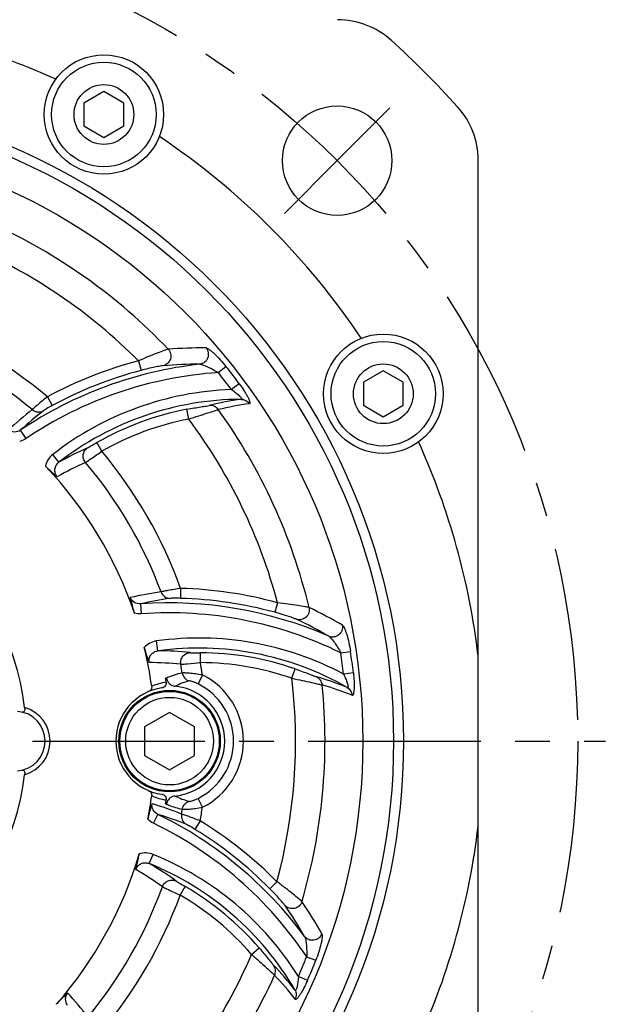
# Model space of a CAD drawing. Header units: millimetres. Extents: x 0 to 420, y 0 to 297.
# Tile 42 of 44: x 354 to 384, y 183 to 233. Entities that reach past the tile are written whole.
import ezdxf
from ezdxf.enums import TextEntityAlignment as Align

# ---------------------------------------------------------------- set-up
doc = ezdxf.new("R2010")
doc.units = ezdxf.units.MM
doc.header["$LTSCALE"] = 23.1
doc.linetypes.add('CENTER', pattern=[0.6, 0.375, -0.075, 0.075, -0.075])
doc.layers.get('0').update_dxf_attribs({"linetype": 'CONTINUOUS'})
for name, color, linetype in [('AXIS', 7, 'CONTINUOUS'), ('COMPONENTS', 7, 'CONTINUOUS'), ('DIMENSION', 7, 'CONTINUOUS')]:
    doc.layers.add(name, color=color, linetype=linetype)
doc.styles.get("Standard").update_dxf_attribs({"font": 'arial.ttf'})
doc.styles.add('TEXTSTYLE_4', font='gdt')
doc.dimstyles.new('DIMSTYLE_3', dxfattribs={"dimtxt": 3, "dimasz": 4, "dimexe": 0.18, "dimexo": 0.0625, "dimgap": 0.09, "dimtad": 1, "dimlfac": 2, "dimdsep": 46, "dimtxsty": 'STANDARD', "dimblk": '_FILLED', "dimblk1": '_FILLED', "dimblk2": '_FILLED', "dimcen": 0.09, "dimadec": 0, "dimazin": 0, "dimtp": 0.5, "dimtm": 0.5, "dimtfac": 1, "dimtofl": 0, "dimtmove": 0, "dimatfit": 3, "dimldrblk": '_FILLED', "dimfxl": 1, "dimtolj": 1, "dimarcsym": 0})
doc.dimstyles.new('DIMSTYLE_5', dxfattribs={"dimtxt": 3, "dimasz": 4, "dimexe": 0.18, "dimexo": 0.0625, "dimgap": 0.09, "dimtad": 1, "dimtih": 1, "dimtoh": 1, "dimlfac": 2, "dimdsep": 46, "dimtxsty": 'STANDARD', "dimblk": '_FILLED', "dimblk1": '_FILLED', "dimblk2": '_FILLED', "dimcen": 0.09, "dimadec": 0, "dimazin": 0, "dimtol": 1, "dimtp": 0.2, "dimtm": 0.2, "dimtfac": 1, "dimtofl": 0, "dimtmove": 0, "dimatfit": 3, "dimldrblk": '_FILLED', "dimfxl": 1, "dimtolj": 1, "dimarcsym": 0})

# ---------------------------------------------------------------- blocks, each defined once
blk = doc.blocks.new('_FILLED')
at = {"color": 0, "linetype": 'BYBLOCK'}
blk.add_solid([(0, 0), (-1, 0.1625), (-1, -0.1625)], dxfattribs=at)
blk = doc.blocks.new('*D3')
at = {"layer": 'DIMENSION', "color": 2, "linetype": 'CONTINUOUS'}
for p, q in [((355.243, 252.086), (390.735, 252.086)), ((388.735, 252.086), (388.735, 206.086)), ((388.735, 160.086), (388.735, 206.086)), ((371.677, 160.086), (390.735, 160.086))]:
    blk.add_line(p, q, dxfattribs=at)
at = {"layer": 'DIMENSION', "color": 2, "linetype": 'CONTINUOUS', "xscale": 4, "yscale": 4, "zscale": 4}
for p, rotation in [((388.735, 252.086), 90), ((388.735, 160.086), 270)]:
    blk.add_blockref('_FILLED', p, dxfattribs=dict(at, rotation=rotation))
at = {"layer": 'DIMENSION', "color": 2, "linetype": 'CONTINUOUS', "insert": (384.985, 206.086), "char_height": 3, "width": 6.99257, "attachment_point": 2, "rotation": 90, "line_spacing_factor": 0.9}
blk.add_mtext('184', dxfattribs=at)
blk = doc.blocks.new('*D12')
at = {"layer": 'DIMENSION', "color": 2, "linetype": 'CONTINUOUS'}
for p, q in [((300.415, 227.033), (274.101, 227.033)), ((300.917, 227.033), (300.415, 227.033)), ((307.893, 221.621), (300.917, 227.033))]:
    blk.add_line(p, q, dxfattribs=at)
at = {"layer": 'DIMENSION', "color": 2, "linetype": 'CONTINUOUS', "xscale": 4, "yscale": 4, "zscale": 4, "rotation": 322.1954602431}
blk.add_blockref('_FILLED', (307.893, 221.621), dxfattribs=at)
at = {"layer": 'DIMENSION', "color": 2, "linetype": 'CONTINUOUS', "style": 'TEXTSTYLE_4'}
for s, p in [('`', (291.593, 227.783)), ('n', (281.101, 227.783))]:
    blk.add_text(s, height=3, dxfattribs=at).set_placement(p, align=Align.RIGHT)
at = {"layer": 'DIMENSION', "color": 2, "linetype": 'CONTINUOUS'}
for s, p in [('165', (288.093, 227.783)), ('0.2', (297.415, 227.783))]:
    blk.add_text(s, height=3, dxfattribs=at).set_placement(p, align=Align.RIGHT)

msp = doc.modelspace()

# ---------------------------------------------------------------- linework, layer by layer
at = {"layer": 'AXIS', "color": 2, "linetype": 'CENTER'}
for p, q in [((369.65282, 225.50411), (372.30447, 228.15576)), ((369.65282, 225.50411), (367.00117, 222.85246)), ((340.48466, 196.33596), (383.13451, 196.33596))]:
    msp.add_line(p, q, dxfattribs=at)
msp.add_circle((340.48466, 196.33596), 41.25, dxfattribs=at)
at = {"layer": 'COMPONENTS', "color": 7, "linetype": 'CONTINUOUS'}
for p, q in [((357.93781, 228.97697), (356.93781, 228.39962)), ((358.93781, 228.39962), (357.93781, 228.97697)), ((356.93781, 228.39962), (356.93781, 227.24492)), ((358.93781, 227.24492), (358.93781, 228.39962)), ((356.93781, 227.24492), (357.93781, 226.66757)), ((357.93781, 226.66757), (358.93781, 227.24492)), ((376.73466, 167.14371), (376.73466, 225.52821)), ((371.97097, 214.9438), (370.97097, 214.36645)), ((372.97097, 214.36645), (371.97097, 214.9438)), ((370.97097, 214.36645), (370.97097, 213.21175)), ((372.97097, 213.21175), (372.97097, 214.36645)), ((370.97097, 213.21175), (371.97097, 212.6344)), ((371.97097, 212.6344), (372.97097, 213.21175)), ((361.23466, 197.77933), (359.98466, 197.05764)), ((362.48466, 197.05764), (361.23466, 197.77933)), ((359.98466, 197.05764), (359.98466, 195.61427)), ((362.48466, 195.61427), (362.48466, 197.05764)), ((359.98466, 195.61427), (361.23466, 194.89258)), ((361.23466, 194.89258), (362.48466, 195.61427))]:
    msp.add_line(p, q, dxfattribs=at)
at = {"layer": 'COMPONENTS', "color": 9, "linetype": 'CONTINUOUS'}
for p, q in [((359.67384, 215.4455), (359.80133, 214.96221)), ((363.68422, 214.85362), (364.06906, 215.16079)), ((364.73671, 214.29247), (364.34098, 213.99946)), ((355.0992, 213.63558), (355.33689, 213.19589)), ((362.20004, 212.51748), (362.1058, 213.00834)), ((354.03094, 211.54524), (353.75153, 211.95822)), ((357.82607, 210.90089), (357.57842, 211.33506)), ((355.68115, 210.34871), (355.37409, 210.74318)), ((361.79104, 204.0106), (361.77703, 203.51097)), ((359.82072, 202.73444), (359.78524, 203.2318)), ((366.65775, 203.29072), (366.52651, 202.80843)), ((360.65158, 200.87312), (360.5829, 201.36827)), ((362.78523, 200.27886), (362.78784, 200.77868)), ((369.8349, 200.77294), (370.32177, 200.84654)), ((367.38149, 199.49188), (367.54531, 199.9641)), ((362.88589, 199.6596), (362.66428, 199.21352)), ((370.46581, 199.76072), (369.97659, 199.70484)), ((362.88589, 193.01231), (362.66428, 193.45839)), ((361.07958, 193.16534), (361.19436, 193.117)), ((360.42943, 192.20918), (360.64737, 192.65765)), ((362.77385, 192.32921), (362.5119, 191.90352)), ((360.21831, 190.18179), (360.4064, 190.64495)), ((361.76897, 188.60033), (362.02115, 189.03188)), ((366.6286, 189.27242), (366.2738, 188.92036)), ((365.35596, 185.62065), (365.73394, 185.9477)), ((368.12121, 185.50338), (368.57965, 185.32369)), ((368.16148, 184.31132), (367.70986, 184.50753))]:
    msp.add_line(p, q, dxfattribs=at)
at = {"layer": 'COMPONENTS', "color": 7, "linetype": 'CONTINUOUS'}
for centre, radius in [((357.93781, 227.82227), 3), ((357.93781, 227.82227), 2.625), ((357.93781, 227.82227), 1.5), ((340.48466, 196.33596), 32.5), ((340.48466, 196.33596), 32), ((369.65282, 225.50411), 2.75), ((340.48466, 196.33596), 30.45592), ((371.97097, 213.7891), 3), ((371.97097, 213.7891), 2.625), ((371.97097, 213.7891), 1.5), ((361.23466, 196.33596), 2.55), ((361.23466, 196.33596), 2.5), ((361.23466, 196.33596), 2.2)]:
    msp.add_circle(centre, radius, dxfattribs=at)
for centre, radius, start, end in [((340.48466, 196.33596), 36.5, 65.676808, 83.290203), ((369.67691, 228.58596), 4, 47.849045, 90), ((340.48466, 196.33596), 47.5, 42.150955, 47.849045), ((372.73466, 225.52821), 4, 0, 42.150955), ((340.48466, 196.33596), 36.5, 33.676808, 56.323192), ((340.48466, 196.33596), 36.5, 6.709797, 24.323192), ((340.48466, 196.33596), 13.57747, 7.12926, 172.870747), ((340.48466, 196.33596), 20.04408, 18.721004, 43.587664), ((340.48466, 196.33596), 20.04408, 7.899203, 13.587669), ((361.81048, 196.33596), 3.25, 102.985974, 103.765672), ((340.48466, 196.33596), 20.79347, 8.173332, 8.731814), ((361.23466, 196.33596), 2.7, 98.165903, 261.834098), ((361.23466, 196.33596), 2.77187, 275.937316, 84.062528), ((353.48466, 196.33596), 1.5, 274.411726, 85.588274), ((340.48466, 196.33596), 13.57746, 187.12926, 352.870747), ((340.48466, 196.33596), 20.04408, 348.721014, 352.100797), ((340.48466, 196.33596), 20.79347, 351.268185, 351.826669), ((361.81048, 196.33596), 3.25, 256.234327, 257.014025), ((361.50938, 193.10252), 0.43429, 164.205783, 171.186362), ((361.54256, 193.09318), 0.46876, 157.829305, 164.211122), ((340.48466, 196.33596), 36.5, 335.676808, 353.290203), ((340.48466, 196.33596), 20.04408, 318.721004, 343.587664)]:
    msp.add_arc(centre, radius, start, end, dxfattribs=at)
at = {"layer": 'COMPONENTS', "color": 9, "linetype": 'CONTINUOUS'}
for centre, radius, start, end in [((340.48466, 196.33596), 28.55856, 43.59561, 65.676457), ((340.48466, 196.33596), 27.08135, 44.880872, 66.692166), ((340.48466, 196.33596), 22.64645, 49.809236, 70.026685), ((340.48466, 196.33596), 21.66164, 50.261021, 70.264107), ((362.86559, 194.07973), 22.01477, 89.479519, 94.423918), ((364.96612, 195.38285), 20.01275, 96.356654, 124.081581), ((364.96612, 195.38285), 20.74894, 104.777294, 118.39441), ((362.6714, 194.01712), 21.25558, 89.787149, 94.750536), ((364.96612, 195.38285), 19.51292, 93.764004, 124.081555), ((364.96612, 195.38285), 20.24911, 104.777293, 118.39441), ((340.48466, 196.33596), 29.68371, 36.517097, 38.593427), ((340.48466, 196.33596), 30.17612, 36.516692, 38.596528), ((364.88694, 198.522), 15.48708, 92.020852, 127.895278), ((364.88694, 198.522), 14.98725, 90.204313, 127.896917), ((366.72062, 199.33252), 14.30169, 97.582332, 104.138061), ((367.0234, 199.65891), 13.74459, 97.448363, 104.063781), ((367.17166, 196.82318), 20.64704, 128.449706, 132.803481), ((367.24792, 197.34951), 19.88887, 128.391711, 132.733611), ((364.88694, 198.522), 14.75089, 100.867623, 119.700275), ((340.48466, 196.33596), 28.55856, 13.59561, 35.676457), ((364.88694, 198.522), 14.25106, 100.867622, 119.700275), ((340.48466, 196.33596), 27.08135, 14.880872, 36.692166), ((363.3792, 196.91481), 15.48321, 113.815951, 119.814137), ((340.48466, 196.33596), 22.64645, 19.809236, 40.026685), ((363.16176, 196.46301), 15.17424, 113.899816, 119.91043), ((340.48466, 196.33596), 21.66164, 20.261021, 40.264107), ((363.84397, 183.388), 20.67376, 98.450148, 102.798326), ((361.20967, 183.26981), 20.74894, 74.777294, 88.39441), ((364.1691, 183.83209), 19.88887, 98.391711, 102.733611), ((361.20967, 183.26981), 20.24911, 74.777293, 88.39441), ((361.20967, 183.26981), 20.01275, 66.35666, 94.081581), ((358.7387, 183.19096), 22.01543, 59.479629, 64.423871), ((361.20967, 183.26981), 19.51292, 63.764388, 94.081555), ((358.53961, 183.23458), 21.2554, 59.787126, 64.750549), ((362.71068, 186.02799), 15.48708, 62.020574, 97.895278), ((362.71068, 186.02799), 14.98725, 60.204313, 97.896917), ((360.60134, 185.38998), 15.48321, 83.815951, 89.814136), ((362.71068, 186.02799), 14.75089, 70.867623, 89.700275), ((340.48466, 196.33596), 29.68371, 6.517019, 8.593567), ((340.48466, 196.33596), 30.17612, 6.516692, 8.596528), ((360.18713, 185.10744), 15.17424, 83.899816, 89.91043), ((340.48466, 196.33596), 21.66164, 9.085483, 10.264107), ((340.48466, 196.33596), 22.64645, 8.43934, 10.026685), ((362.71068, 186.02799), 14.25106, 70.867622, 89.700275), ((361.23466, 196.33596), 3.71123, 296.418852, 63.581152), ((340.48466, 196.33596), 27.08135, 344.880872, 6.692166), ((364.70395, 185.81308), 14.30168, 67.582331, 74.138061), ((361.47348, 196.4053), 2.91532, 98.016219, 112.91072), ((363.19838, 195.79836), 3.69685, 105.537031, 116.976683), ((361.23466, 196.33596), 3.21313, 296.41877, 63.58123), ((340.48466, 196.33596), 28.55856, 343.59561, 5.676457), ((365.12937, 185.94435), 13.74459, 67.448363, 74.063781), ((353.48466, 196.33596), 1.75, 285.659945, 74.34008), ((361.47334, 196.26613), 2.91481, 247.087988, 261.985094), ((363.1984, 196.87359), 3.69689, 243.023373, 254.462902), ((354.24043, 173.44301), 20.67379, 68.450148, 72.798319), ((340.48466, 196.33596), 22.64645, 349.809236, 351.56066), ((351.89997, 174.65784), 20.01275, 36.356604, 64.081581), ((354.74405, 173.66508), 19.88887, 68.391711, 72.733611), ((340.48466, 196.33596), 21.66164, 350.261021, 350.914517), ((351.89997, 174.65784), 19.51292, 33.763918, 64.081555), ((351.89997, 174.65784), 20.74894, 44.777294, 58.39441), ((351.89997, 174.65784), 20.24911, 44.777293, 58.39441), ((354.57898, 176.29599), 15.48708, 32.021313, 67.895278), ((352.43323, 176.79813), 15.48321, 53.815951, 59.814136), ((354.57898, 176.29599), 14.98725, 30.204313, 67.896917), ((351.93324, 176.76054), 15.17424, 53.899816, 59.91043), ((340.48466, 196.33596), 21.66164, 320.261021, 340.264107), ((354.57898, 176.29599), 14.75089, 40.867623, 59.700275), ((340.48466, 196.33596), 22.64645, 319.809236, 340.026685), ((354.57898, 176.29599), 14.25106, 40.867622, 59.700275), ((349.56855, 175.96141), 21.25715, 29.787347, 34.750414), ((349.72592, 175.82845), 22.00913, 29.478597, 34.424323), ((340.48466, 196.33596), 27.08135, 314.880872, 336.692166), ((356.19774, 175.11324), 14.30169, 37.582332, 44.13806), ((340.48466, 196.33596), 29.68371, 336.517228, 338.593404), ((340.48466, 196.33596), 30.17612, 336.516692, 338.596528), ((340.48466, 196.33596), 28.55856, 313.59561, 335.676457), ((356.6318, 175.01421), 13.74459, 37.448363, 44.063781), ((340.95103, 169.6322), 20.6738, 38.450148, 42.798318)]:
    msp.add_arc(centre, radius, start, end, dxfattribs=at)
for points, knots in [([(361.16748, 216.02891), (361.10081, 216.01101), (360.91816, 215.94606), (360.58487, 215.82424), (360.15229, 215.65136), (359.83833, 215.51787), (359.67384, 215.4455)], [0, 0, 0, 0, 0.1290844, 0.36200954, 0.66392412, 1, 1, 1, 1]), ([(361.16741, 216.02885), (361.2257, 215.96456), (361.30954, 215.80173), (361.29789, 215.53062), (361.15562, 215.30079), (360.99449, 215.21728), (360.91107, 215.19969)], [0, 0, 0, 0, 0.25129322, 0.50329721, 0.7531041, 1, 1, 1, 1]), ([(363.06562, 216.09352), (363.12218, 216.02532), (363.19941, 215.85444), (363.17059, 215.57819), (363.00836, 215.35408), (362.83683, 215.2827), (362.75042, 215.27255)], [0, 0, 0, 0, 0.25119267, 0.50342514, 0.75334288, 1, 1, 1, 1]), ([(363.06557, 216.09359), (363.09009, 216.09337), (363.1505, 216.0657), (363.24539, 216.00433), (363.36288, 215.91058), (363.54724, 215.74524), (363.78927, 215.4962), (363.97571, 215.27782), (364.06906, 215.16079)], [0, 0, 0, 0, 0.05318095, 0.13776049, 0.24793467, 0.37753395, 0.67530399, 1, 1, 1, 1]), ([(362.75045, 215.27256), (362.77737, 215.27401), (362.84038, 215.26115), (362.98258, 215.21699), (363.18313, 215.13054), (363.43274, 215.00363), (363.60041, 214.9059), (363.68422, 214.85361)], [0, 0, 0, 0, 0.07855326, 0.18399587, 0.43519162, 0.71226519, 1, 1, 1, 1]), ([(360.91107, 215.19968), (360.85996, 215.19544), (360.72095, 215.17052), (360.47141, 215.12313), (360.15204, 215.05139), (359.92155, 214.99392), (359.80133, 214.96221)], [0, 0, 0, 0, 0.13548937, 0.37238418, 0.67149985, 1, 1, 1, 1]), ([(364.73671, 214.29247), (364.81886, 214.18159), (364.93476, 214.0148), (365.07223, 213.79158), (365.15693, 213.63897), (365.21344, 213.52131), (365.24547, 213.43871), (365.26076, 213.38916), (365.26853, 213.34868), (365.26913, 213.31788), (365.26088, 213.29466), (365.24774, 213.28831), (365.24166, 213.28753)], [0, 0, 0, 0, 0.35610538, 0.52362468, 0.67639147, 0.80638572, 0.86009725, 0.9048566, 0.94011087, 0.96598915, 0.98417818, 1, 1, 1, 1]), ([(364.34098, 213.99946), (364.37487, 213.97658), (364.44183, 213.93016), (364.5395, 213.85841), (364.63246, 213.7854), (364.71796, 213.71262), (364.78979, 213.64339), (364.83791, 213.58857), (364.85855, 213.55019), (364.86422, 213.52781), (364.85235, 213.51128), (364.84006, 213.5096), (364.8336, 213.50916)], [0, 0, 0, 0, 0.16410702, 0.32692031, 0.48621994, 0.63847825, 0.77681193, 0.88782821, 0.92685709, 0.95366191, 0.97404585, 1, 1, 1, 1]), ([(355.0992, 213.63558), (354.92989, 213.49994), (354.7028, 213.3147), (354.44999, 213.09744), (354.36172, 213.02129), (354.33276, 212.993)], [0, 0, 0, 0, 0.65063952, 0.87859557, 1, 1, 1, 1]), ([(364.83357, 213.50916), (364.91303, 213.50904), (365.07507, 213.4679), (365.19738, 213.35433), (365.24166, 213.28753)], [0, 0, 0, 0, 0.4978642, 1, 1, 1, 1]), ([(354.33276, 212.993), (354.40875, 212.92899), (354.60307, 212.84486), (354.81062, 212.88949), (354.89625, 212.93807)], [0, 0, 0, 0, 0.50228165, 1, 1, 1, 1]), ([(355.33689, 213.19589), (355.2398, 213.1434), (355.10889, 213.0709), (354.96374, 212.9823), (354.91251, 212.95097), (354.89625, 212.93807)], [0, 0, 0, 0, 0.64834186, 0.87807729, 1, 1, 1, 1]), ([(362.1058, 213.00834), (362.22851, 213.0319), (362.46367, 213.07504), (362.78883, 213.12812), (363.03967, 213.16917), (363.17886, 213.18881), (363.2273, 213.20101)], [0, 0, 0, 0, 0.32940413, 0.63029123, 0.86832367, 1, 1, 1, 1]), ([(362.20004, 212.51748), (362.36734, 212.57445), (362.68484, 212.6798), (363.1188, 212.81523), (363.44571, 212.91651), (363.62308, 212.96853), (363.68344, 212.99152)], [0, 0, 0, 0, 0.34044218, 0.64439127, 0.87556909, 1, 1, 1, 1]), ([(363.68344, 212.99152), (363.63347, 213.06287), (363.494, 213.18109), (363.31315, 213.21029), (363.2273, 213.20101)], [0, 0, 0, 0, 0.50218271, 1, 1, 1, 1]), ([(353.75153, 211.95822), (353.66342, 211.89805), (353.44526, 211.82771), (353.22588, 211.90463), (353.14226, 211.97171)], [0, 0, 0, 0, 0.49878524, 1, 1, 1, 1]), ([(357.12708, 211.07958), (357.14692, 211.08833), (357.20047, 211.11897), (357.35096, 211.20382), (357.48172, 211.2799), (357.57842, 211.33506)], [0, 0, 0, 0, 0.12542749, 0.35604249, 1, 1, 1, 1]), ([(357.01412, 210.33616), (356.96883, 210.39062), (356.90069, 210.52029), (356.88739, 210.73783), (356.96411, 210.94089), (357.06787, 211.0426), (357.12708, 211.07958)], [0, 0, 0, 0, 0.25153371, 0.50259074, 0.75208484, 1, 1, 1, 1]), ([(357.01409, 210.33613), (357.04799, 210.35723), (357.14203, 210.42316), (357.41267, 210.61132), (357.64961, 210.7782), (357.82607, 210.90089)], [0, 0, 0, 0, 0.12112312, 0.34811028, 1, 1, 1, 1]), ([(355.37444, 210.74343), (355.28158, 210.67116), (355.11951, 210.49333), (355.02801, 210.27058), (355.003, 210.15562)], [0, 0, 0, 0, 0.50003456, 1, 1, 1, 1]), ([(355.59521, 209.61612), (355.54941, 209.66757), (355.47967, 209.7922), (355.46411, 210.00369), (355.5339, 210.20232), (355.62723, 210.30712), (355.68114, 210.34871)], [0, 0, 0, 0, 0.25135094, 0.50205929, 0.75151229, 1, 1, 1, 1]), ([(361.79104, 204.0106), (361.57659, 203.97778), (361.28731, 203.93091), (360.95973, 203.86916), (360.84521, 203.84735), (360.80599, 203.83733)], [0, 0, 0, 0, 0.65063952, 0.87859557, 1, 1, 1, 1]), ([(360.80599, 203.83733), (360.83979, 203.74391), (360.96602, 203.57389), (361.16807, 203.50876), (361.26652, 203.50802)], [0, 0, 0, 0, 0.50228165, 1, 1, 1, 1]), ([(359.78524, 203.2318), (359.67883, 203.22375), (359.45467, 203.27193), (359.30317, 203.44831), (359.26429, 203.54824)], [0, 0, 0, 0, 0.49878489, 1, 1, 1, 1]), ([(361.77703, 203.51097), (361.66671, 203.51406), (361.51709, 203.51673), (361.34709, 203.51257), (361.28705, 203.51106), (361.26652, 203.50802)], [0, 0, 0, 0, 0.64834186, 0.87807729, 1, 1, 1, 1]), ([(368.24298, 203.04915), (368.1763, 203.06698), (367.98565, 203.10206), (367.63609, 203.1632), (367.17503, 203.22977), (366.83639, 203.27114), (366.65775, 203.29072)], [0, 0, 0, 0, 0.1290844, 0.36200954, 0.66392412, 1, 1, 1, 1]), ([(368.24289, 203.04913), (368.26124, 202.96431), (368.25243, 202.78137), (368.10678, 202.55241), (367.86865, 202.4245), (367.68736, 202.43275), (367.60631, 202.45923)], [0, 0, 0, 0, 0.25129322, 0.50329721, 0.7531041, 1, 1, 1, 1]), ([(367.60631, 202.45922), (367.55993, 202.4811), (367.42708, 202.52903), (367.18728, 202.61275), (366.87483, 202.71031), (366.64648, 202.77578), (366.52651, 202.80843)], [0, 0, 0, 0, 0.13548937, 0.37238418, 0.67149985, 1, 1, 1, 1]), ([(369.91913, 202.15603), (369.93401, 202.06869), (369.91546, 201.88209), (369.75237, 201.65725), (369.49982, 201.54429), (369.31558, 201.56824), (369.23567, 201.60264)], [0, 0, 0, 0, 0.25119267, 0.50342514, 0.75334288, 1, 1, 1, 1]), ([(369.91912, 202.15612), (369.94024, 202.14367), (369.97873, 202.0895), (370.03022, 201.9889), (370.08509, 201.84897), (370.16208, 201.6136), (370.24717, 201.27691), (370.29944, 200.99457), (370.32177, 200.84654)], [0, 0, 0, 0, 0.05318057, 0.13775943, 0.24793326, 0.37753252, 0.67530306, 1, 1, 1, 1]), ([(360.58332, 201.36831), (360.46677, 201.35214), (360.2375, 201.27918), (360.04688, 201.13203), (359.96774, 201.04497)], [0, 0, 0, 0, 0.50003459, 1, 1, 1, 1]), ([(369.2357, 201.60265), (369.25974, 201.59044), (369.30788, 201.54779), (369.40895, 201.43846), (369.5394, 201.26332), (369.69212, 201.0286), (369.78846, 200.86012), (369.83489, 200.77294)], [0, 0, 0, 0, 0.07855324, 0.18399582, 0.43519155, 0.71226514, 1, 1, 1, 1]), ([(360.21086, 200.28164), (360.19692, 200.3491), (360.19884, 200.4919), (360.29111, 200.68284), (360.45087, 200.81996), (360.58409, 200.86406), (360.65158, 200.87312)], [0, 0, 0, 0, 0.25135106, 0.50205945, 0.75151238, 1, 1, 1, 1]), ([(361.79969, 200.19576), (361.78771, 200.26557), (361.79352, 200.41194), (361.89078, 200.60698), (362.05875, 200.74448), (362.19946, 200.78068), (362.26923, 200.7831)], [0, 0, 0, 0, 0.25153371, 0.50259074, 0.75208484, 1, 1, 1, 1]), ([(362.26923, 200.7831), (362.29079, 200.78075), (362.35249, 200.78052), (362.52523, 200.77875), (362.67651, 200.77926), (362.78784, 200.77868)], [0, 0, 0, 0, 0.12542749, 0.35604249, 1, 1, 1, 1]), ([(361.79965, 200.19575), (361.83956, 200.19707), (361.95397, 200.20715), (362.28243, 200.23478), (362.57106, 200.26083), (362.78523, 200.27886)], [0, 0, 0, 0, 0.12112312, 0.34811028, 1, 1, 1, 1]), ([(367.54531, 199.9641), (367.66336, 199.92315), (367.88859, 199.84292), (368.19672, 199.72632), (368.43448, 199.63645), (368.56484, 199.58385), (368.61289, 199.57021)], [0, 0, 0, 0, 0.32940413, 0.63029123, 0.86832367, 1, 1, 1, 1]), ([(361.87454, 199.7565), (361.73946, 199.72828), (361.5378, 199.67704), (361.274, 199.58809), (361.14467, 199.5337), (361.07958, 199.50658)], [0, 0, 0, 0, 0.49598503, 0.74654333, 1, 1, 1, 1]), ([(362.8859, 199.6596), (362.77122, 199.68139), (362.55339, 199.71672), (362.25682, 199.74868), (362.04977, 199.76139), (361.93104, 199.76123), (361.88977, 199.75934), (361.87454, 199.7565)], [0, 0, 0, 0, 0.34395119, 0.64977394, 0.87886465, 0.9543402, 1, 1, 1, 1]), ([(361.87454, 199.7565), (361.88887, 199.66773), (361.96668, 199.49518), (362.12348, 199.38862), (362.20814, 199.36012)], [0, 0, 0, 0, 0.50166431, 1, 1, 1, 1]), ([(367.38149, 199.49188), (367.55486, 199.45757), (367.8825, 199.39006), (368.32603, 199.29036), (368.65979, 199.21462), (368.8394, 199.17098), (368.90318, 199.16071)], [0, 0, 0, 0, 0.34044218, 0.64439127, 0.87556909, 1, 1, 1, 1]), ([(368.90318, 199.16071), (368.89558, 199.24749), (368.8339, 199.4196), (368.69188, 199.53532), (368.61289, 199.57021)], [0, 0, 0, 0, 0.50218271, 1, 1, 1, 1]), ([(369.97659, 199.70484), (369.9945, 199.66808), (370.02929, 199.5944), (370.07799, 199.48342), (370.12199, 199.37372), (370.15965, 199.26794), (370.18724, 199.17207), (370.2015, 199.10054), (370.20018, 199.05697), (370.1939, 199.03476), (370.17536, 199.02637), (370.16388, 199.03107), (370.15807, 199.03392)], [0, 0, 0, 0, 0.16410703, 0.32692035, 0.48622, 0.63847832, 0.77681199, 0.88782825, 0.92685711, 0.95366191, 0.97404584, 1, 1, 1, 1]), ([(370.46581, 199.76072), (370.48151, 199.62363), (370.49849, 199.42124), (370.50593, 199.15919), (370.50298, 198.98468), (370.49309, 198.85452), (370.47953, 198.76697), (370.46799, 198.71642), (370.45448, 198.67748), (370.4396, 198.6505), (370.42085, 198.63452), (370.40629, 198.63559), (370.40063, 198.63795)], [0, 0, 0, 0, 0.35610538, 0.52362468, 0.67639147, 0.80638572, 0.86009725, 0.9048566, 0.94011087, 0.96598915, 0.98417818, 1, 1, 1, 1]), ([(362.66428, 199.21352), (362.61336, 199.23883), (362.51592, 199.2822), (362.38053, 199.33112), (362.28094, 199.35373), (362.22545, 199.36496), (362.20814, 199.36012)], [0, 0, 0, 0, 0.35365757, 0.66433045, 0.88817975, 1, 1, 1, 1]), ([(370.15804, 199.03393), (370.2268, 198.99409), (370.34656, 198.87744), (370.39569, 198.71794), (370.40063, 198.63795)], [0, 0, 0, 0, 0.49786411, 1, 1, 1, 1]), ([(362.20814, 193.3118), (362.22545, 193.30695), (362.28094, 193.31818), (362.38053, 193.3408), (362.51592, 193.38971), (362.61336, 193.43309), (362.66428, 193.45839)], [0, 0, 0, 0, 0.11181844, 0.33567004, 0.6463422, 1, 1, 1, 1]), ([(360.64737, 192.65765), (360.5512, 192.70387), (360.38116, 192.85768), (360.33814, 193.08618), (360.35444, 193.19216)], [0, 0, 0, 0, 0.49878475, 1, 1, 1, 1]), ([(361.19436, 193.117), (361.3043, 193.07148), (361.52991, 192.99818), (361.75933, 192.93949), (361.87454, 192.91541)], [0, 0, 0, 0, 0.50273551, 1, 1, 1, 1]), ([(361.87454, 192.91541), (361.88977, 192.91258), (361.93104, 192.91069), (362.04977, 192.91052), (362.25682, 192.92324), (362.55339, 192.95519), (362.77122, 192.99053), (362.8859, 193.01231)], [0, 0, 0, 0, 0.04565879, 0.12113374, 0.35022605, 0.6560486, 1, 1, 1, 1]), ([(361.87458, 192.9154), (361.88891, 193.00418), (361.9667, 193.17672), (362.12349, 193.28329), (362.20814, 193.31179)], [0, 0, 0, 0, 0.50166502, 1, 1, 1, 1]), ([(361.83413, 192.67167), (361.8167, 192.57387), (361.841, 192.36351), (361.98342, 192.20608), (362.06831, 192.15622)], [0, 0, 0, 0, 0.50228165, 1, 1, 1, 1]), ([(362.77385, 192.32921), (362.57172, 192.40801), (362.29776, 192.51206), (361.9832, 192.62237), (361.87311, 192.66074), (361.83413, 192.67167)], [0, 0, 0, 0, 0.65063952, 0.87859557, 1, 1, 1, 1]), ([(362.5119, 191.90352), (362.41791, 191.96136), (362.28967, 192.03848), (362.14036, 192.11988), (362.08761, 192.14858), (362.06831, 192.15622)], [0, 0, 0, 0, 0.64834186, 0.87807729, 1, 1, 1, 1]), ([(360.40679, 190.64477), (360.29777, 190.68905), (360.06273, 190.74049), (359.82407, 190.70836), (359.71201, 190.67254)], [0, 0, 0, 0, 0.50003456, 1, 1, 1, 1]), ([(359.54089, 189.88992), (359.56255, 189.95531), (359.63561, 190.07802), (359.81099, 190.19724), (360.01791, 190.23612), (360.15533, 190.2077), (360.21831, 190.1818)], [0, 0, 0, 0, 0.25135095, 0.50205929, 0.75151228, 1, 1, 1, 1]), ([(360.87388, 189.02114), (360.90911, 189.00233), (361.01322, 188.95386), (361.3115, 188.81355), (361.57448, 188.6918), (361.76897, 188.60033)], [0, 0, 0, 0, 0.12112312, 0.34811028, 1, 1, 1, 1]), ([(360.87392, 189.02113), (360.89844, 189.08758), (360.97667, 189.21143), (361.15841, 189.33172), (361.37263, 189.3668), (361.51259, 189.3278), (361.57422, 189.29501)], [0, 0, 0, 0, 0.25153371, 0.50259074, 0.75208484, 1, 1, 1, 1]), ([(361.57422, 189.29501), (361.59172, 189.2822), (361.64503, 189.25115), (361.79376, 189.16325), (361.92502, 189.08805), (362.02115, 189.03188)], [0, 0, 0, 0, 0.12542749, 0.35604249, 1, 1, 1, 1]), ([(367.88067, 188.27059), (367.83183, 188.31937), (367.68427, 188.44508), (367.41211, 188.67281), (367.04611, 188.96099), (366.77352, 189.16614), (366.6286, 189.27242)], [0, 0, 0, 0, 0.1290844, 0.36200954, 0.66392412, 1, 1, 1, 1]), ([(367.03433, 188.07804), (367.00511, 188.12017), (366.91402, 188.2281), (366.74821, 188.42051), (366.5264, 188.66123), (366.36137, 188.8321), (366.2738, 188.92036)], [0, 0, 0, 0, 0.13548937, 0.37238418, 0.67149985, 1, 1, 1, 1]), ([(367.88058, 188.27062), (367.85406, 188.18799), (367.75496, 188.03397), (367.51434, 187.9085), (367.24417, 187.9168), (367.09128, 188.01459), (367.03433, 188.07804)], [0, 0, 0, 0, 0.25129322, 0.50329721, 0.7531041, 1, 1, 1, 1]), ([(368.88569, 186.65906), (368.85491, 186.57598), (368.74554, 186.42365), (368.49189, 186.31048), (368.21669, 186.33893), (368.06911, 186.45179), (368.01711, 186.52154)], [0, 0, 0, 0, 0.25119267, 0.50342514, 0.75334288, 1, 1, 1, 1]), ([(368.01714, 186.52153), (368.03185, 186.49893), (368.05222, 186.43793), (368.08508, 186.29271), (368.11049, 186.07581), (368.12538, 185.79618), (368.12458, 185.6021), (368.1212, 185.50338)], [0, 0, 0, 0, 0.0785532, 0.18399571, 0.43519136, 0.71226492, 1, 1, 1, 1]), ([(368.88574, 186.65911), (368.89781, 186.63777), (368.90404, 186.57161), (368.89833, 186.45874), (368.87589, 186.31012), (368.82488, 186.06779), (368.73022, 185.73368), (368.63432, 185.46304), (368.57965, 185.32369)], [0, 0, 0, 0, 0.05318391, 0.13776889, 0.24794567, 0.37754479, 0.67531051, 1, 1, 1, 1]), ([(365.35596, 185.62065), (365.48895, 185.50425), (365.73894, 185.28197), (366.0732, 184.97386), (366.32437, 184.74139), (366.4581, 184.61379), (366.50819, 184.57301)], [0, 0, 0, 0, 0.34044218, 0.64439127, 0.87556909, 1, 1, 1, 1]), ([(365.73394, 185.9477), (365.8157, 185.8532), (365.97064, 185.67112), (366.17919, 185.41606), (366.34016, 185.21936), (366.42676, 185.10863), (366.46155, 185.07278)], [0, 0, 0, 0, 0.32940413, 0.63029123, 0.86832367, 1, 1, 1, 1]), ([(366.50819, 184.57301), (366.545, 184.65196), (366.57765, 184.83185), (366.51251, 185.00307), (366.46155, 185.07278)], [0, 0, 0, 0, 0.50218271, 1, 1, 1, 1]), ([(367.70986, 184.50753), (367.707, 184.46674), (367.70028, 184.38554), (367.68697, 184.26508), (367.67023, 184.14808), (367.64995, 184.03764), (367.62591, 183.94081), (367.60249, 183.87173), (367.57957, 183.83467), (367.56302, 183.81857), (367.54277, 183.82058), (367.53517, 183.83039), (367.53157, 183.83576)], [0, 0, 0, 0, 0.164107, 0.32692028, 0.48621989, 0.63847819, 0.77681186, 0.88782816, 0.92685707, 0.95366191, 0.97404586, 1, 1, 1, 1]), ([(368.16148, 184.31132), (368.10654, 184.18474), (368.02004, 184.00098), (367.89546, 183.77031), (367.80565, 183.62066), (367.732, 183.51288), (367.67648, 183.44385), (367.64122, 183.40583), (367.61005, 183.37886), (367.58368, 183.36294), (367.55944, 183.35848), (367.54737, 183.36669), (367.54365, 183.37156)], [0, 0, 0, 0, 0.35610538, 0.52362468, 0.67639147, 0.80638572, 0.86009725, 0.9048566, 0.94011087, 0.96598915, 0.98417818, 1, 1, 1, 1]), ([(356.10693, 183.06909), (356.04675, 183.15721), (355.97639, 183.37543), (356.05339, 183.59483), (356.1205, 183.67846)], [0, 0, 0, 0, 0.49878488, 1, 1, 1, 1]), ([(367.53154, 183.8358), (367.57117, 183.76692), (367.61657, 183.60601), (367.57937, 183.44331), (367.54365, 183.37156)], [0, 0, 0, 0, 0.4978643, 1, 1, 1, 1])]:
    msp.add_open_spline(points, degree=3, knots=knots, dxfattribs=at)
for points in [[(354.03128, 211.54474), (353.93347, 211.47856), (353.82275, 211.42821), (353.70828, 211.39921)], [(359.82077, 202.73384), (359.70298, 202.72543), (359.58191, 202.73719), (359.46828, 202.76931)], [(360.42916, 192.20864), (360.32295, 192.26025), (360.22398, 192.33097), (360.14163, 192.4156)]]:
    msp.add_open_spline(points, degree=3, dxfattribs=at)
at = {"layer": 'COMPONENTS', "color": 7, "linetype": 'CONTINUOUS'}
for points, knots in [([(355.00296, 210.15567), (355.05545, 210.10053), (355.24361, 209.91074), (355.44609, 209.73559), (355.59519, 209.61613)], [0, 0, 0, 0, 0.2849286, 1, 1, 1, 1]), ([(359.26432, 203.54814), (359.27532, 203.49182), (359.32868, 203.22876), (359.40049, 202.96929), (359.46823, 202.76941)], [0, 0, 0, 0, 0.21376836, 1, 1, 1, 1]), ([(359.96773, 201.04503), (359.98562, 200.97103), (360.05368, 200.71259), (360.14145, 200.45967), (360.21085, 200.28166)], [0, 0, 0, 0, 0.28492872, 1, 1, 1, 1]), ([(360.33855, 199.09063), (360.34601, 199.03689), (360.32354, 198.92113), (360.23463, 198.84452), (360.18461, 198.8234)], [0, 0, 0, 0, 0.4998021, 1, 1, 1, 1]), ([(361.06693, 199.29213), (361.07149, 199.26034), (361.06792, 199.19363), (361.02413, 199.10313), (360.94829, 199.03569), (360.88388, 199.01328), (360.85116, 199.00858)], [0, 0, 0, 0, 0.24496279, 0.49463037, 0.74783396, 1, 1, 1, 1]), ([(361.19131, 199.26556), (361.23229, 199.21744), (361.33401, 199.13646), (361.45848, 199.0995), (361.52139, 199.09296)], [0, 0, 0, 0, 0.49979651, 1, 1, 1, 1]), ([(353.95646, 198.02636), (353.96072, 197.99241), (353.96327, 197.92892), (353.94438, 197.84595), (353.89705, 197.79167), (353.85535, 197.78954), (353.83847, 197.79363)], [0, 0, 0, 0, 0.33888839, 0.62424161, 0.82789519, 1, 1, 1, 1]), ([(353.83846, 194.87828), (353.85534, 194.88237), (353.89701, 194.88025), (353.94433, 194.82602), (353.96324, 194.74312), (353.96074, 194.67967), (353.95648, 194.64575)], [0, 0, 0, 0, 0.17214555, 0.37581361, 0.66111914, 1, 1, 1, 1]), ([(360.18461, 193.84851), (360.23463, 193.82739), (360.32354, 193.75078), (360.34601, 193.63503), (360.33855, 193.58128)], [0, 0, 0, 0, 0.50019801, 1, 1, 1, 1]), ([(360.85116, 193.66333), (360.88419, 193.65859), (360.94915, 193.63586), (361.02487, 193.5678), (361.06802, 193.47741), (361.07145, 193.4113), (361.06693, 193.37979)], [0, 0, 0, 0, 0.25456565, 0.50968913, 0.75712164, 1, 1, 1, 1]), ([(361.52139, 193.57895), (361.43265, 193.56973), (361.25656, 193.50266), (361.14207, 193.3527), (361.10846, 193.27007)], [0, 0, 0, 0, 0.50002686, 1, 1, 1, 1]), ([(360.35442, 193.19206), (360.33578, 193.13779), (360.25046, 192.88329), (360.18292, 192.62268), (360.14165, 192.41571)], [0, 0, 0, 0, 0.21376827, 1, 1, 1, 1]), ([(359.71203, 190.6726), (359.69052, 190.59957), (359.62024, 190.34172), (359.5698, 190.0788), (359.54089, 189.88994)], [0, 0, 0, 0, 0.28492861, 1, 1, 1, 1]), ([(356.12043, 183.67839), (356.07715, 183.6407), (355.87601, 183.46296), (355.68722, 183.27104), (355.54799, 183.11243)], [0, 0, 0, 0, 0.21376845, 1, 1, 1, 1])]:
    msp.add_open_spline(points, degree=3, knots=knots, dxfattribs=at)
for points in [[(361.08022, 199.50285), (361.08554, 199.4683), (361.09528, 199.43422), (361.10846, 199.40184)], [(361.10846, 199.40184), (361.12849, 199.3526), (361.15685, 199.30604), (361.19131, 199.26556)]]:
    msp.add_open_spline(points, degree=3, dxfattribs=at)

# ---------------------------------------------------------------- dimensions: what is measured, and where the dimension line sits
at = {"layer": 'DIMENSION', "color": 2, "linetype": 'CONTINUOUS'}
dim = msp.add_linear_dim(base=(388.73466, 160.08596), p1=(355.24277, 252.08596), p2=(371.67691, 160.08596), angle=270, dimstyle='DIMSTYLE_3', dxfattribs=at)
dim.commit()
dim.dimension.update_dxf_attribs({"geometry": '*D3', "text_midpoint": (388.05126, 202.96029), "dimtype": 160})
dim = msp.add_diameter_dim_2p(p1=(307.89277, 221.62095), p2=(373.07655, 171.05096), dimstyle='DIMSTYLE_5', dxfattribs=at)
dim.commit()
dim.dimension.update_dxf_attribs({"geometry": '*D12', "text_midpoint": (282.34717, 229.28302), "dimtype": 163})

doc.saveas('drawing.dxf')
